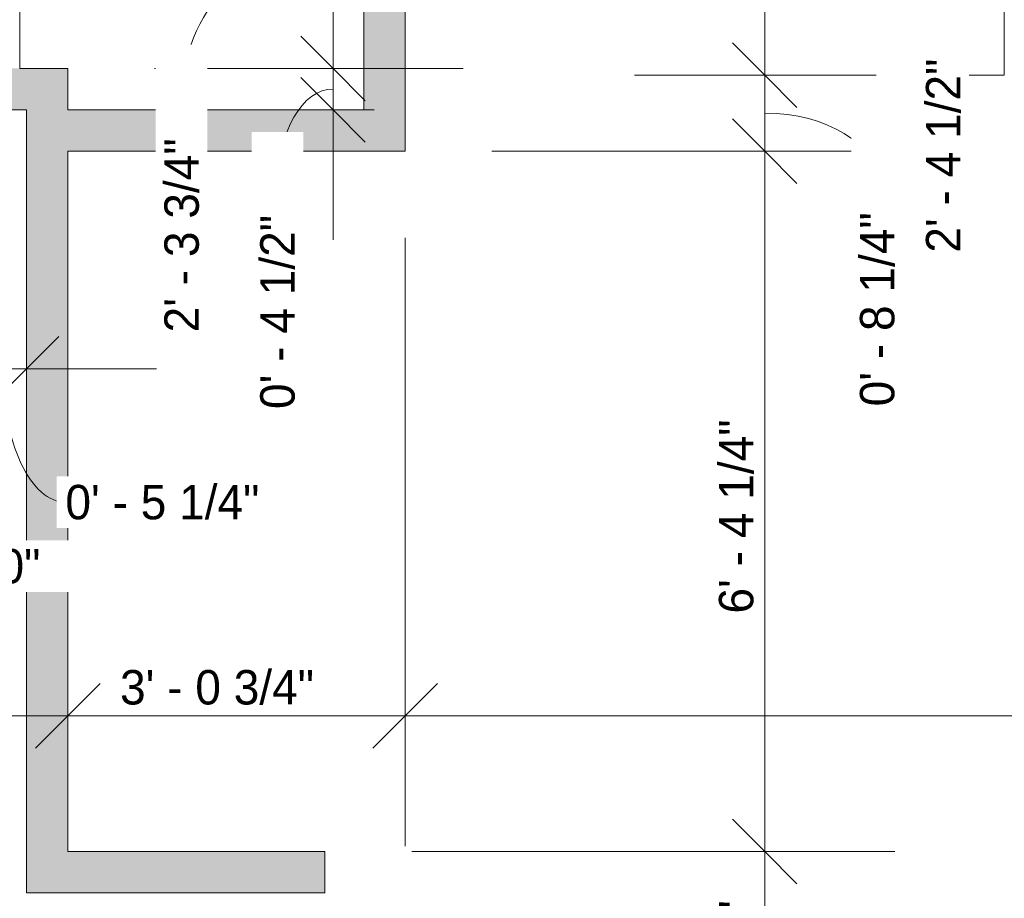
# Model space of a CAD drawing. Header units: inches. Extents: x -258 to 77, y -255 to 639.
# Tile 4 of 8: x -168 to -61, y 20 to 116. Entities that reach past the tile are written whole.
import ezdxf

# ---------------------------------------------------------------- set-up
doc = ezdxf.new("R2010")
doc.units = ezdxf.units.IN
doc.header["$MEASUREMENT"] = 0
for name, color, linetype, lineweight in [('A-ANNO-DIMS', 211, 'Continuous', 9), ('A-ANNO-DIMS-120', 211, 'Continuous', 9), ('A-WALL', 90, 'Continuous', 9), ('A-WALL-PATT', 111, 'Continuous', 9)]:
    doc.layers.add(name, color=color, linetype=linetype, lineweight=lineweight)
doc.styles.add('Inter', font='txt', dxfattribs={"height": 3.75})
doc.dimstyles.new('Linear_-_1_32__Inter__Imperial__SMALL', dxfattribs={"dimscale": 12, "dimtxt": 4.967999, "dimasz": 0.585938, "dimexe": 1.181102, "dimexo": 0.787402, "dimgap": 0, "dimtad": 1, "dimrnd": 0.25, "dimzin": 1, "dimdsep": 46, "dimlunit": 4, "dimtxsty": 'Inter', "dimblk1": 'OBLIQUE', "dimblk2": 'OBLIQUE', "dimsah": 1, "dimcen": 0.09, "dimdle": 1.181102, "dimazin": 0, "dimtfac": 1, "dimtdec": 4, "dimtix": 1, "dimtmove": 0, "dimatfit": 3, "dimfxl": 1, "dimtvp": 1, "dimtfill": 1, "dimfrac": 2, "dimtolj": 1, "dimtzin": 0, "dimarcsym": 2})
doc.dimstyles.new('Linear_-_1_32__Inter__Imperial__SMALL_1', dxfattribs={"dimscale": 12, "dimtxt": 4.967999, "dimasz": 0.585938, "dimexe": 1.181102, "dimexo": 0.787402, "dimgap": 0, "dimtad": 1, "dimrnd": 0.25, "dimzin": 1, "dimdsep": 46, "dimlunit": 4, "dimtxsty": 'Inter', "dimblk1": 'OBLIQUE', "dimblk2": 'OBLIQUE', "dimsah": 1, "dimcen": 0.09, "dimdle": 1.181102, "dimazin": 0, "dimtfac": 1, "dimtdec": 4, "dimtix": 1, "dimtmove": 1, "dimatfit": 3, "dimfxl": 1, "dimtvp": 1, "dimtfill": 1, "dimfrac": 2, "dimtolj": 1, "dimtzin": 0, "dimarcsym": 2})
doc.dimstyles.new('Linear_-_1_32__Inter__Imperial__SMALL_2', dxfattribs={"dimscale": 12, "dimtxt": 4.967999, "dimasz": 0.585938, "dimexe": 1.181102, "dimexo": 0.787402, "dimgap": 0, "dimtad": 1, "dimrnd": 0.25, "dimzin": 1, "dimdsep": 46, "dimlunit": 4, "dimtxsty": 'Inter', "dimblk1": 'OBLIQUE', "dimblk2": 'OBLIQUE', "dimsah": 1, "dimcen": 0.09, "dimdle": 1.181102, "dimazin": 0, "dimtfac": 1, "dimtdec": 4, "dimtix": 1, "dimtmove": 2, "dimatfit": 3, "dimfxl": 1, "dimtvp": 1, "dimtfill": 1, "dimfrac": 2, "dimtolj": 1, "dimtzin": 0, "dimarcsym": 2})

# ---------------------------------------------------------------- blocks, each defined once
blk = doc.blocks.new('DIMBLOCK13-Top Floor Dimension Plan')
at = {"layer": 'A-ANNO-DIMS-120'}
for p, q in [((-168.25, 126.58), (-168.25, 145.23)), ((-163, 120.2), (-163, 145.23)), ((-182.42, 131.06), (-163, 131.06)), ((-168.25, 131.06), (-168.25, 126.58)), ((-163, 131.06), (-163, 120.2))]:
    blk.add_line(p, q, dxfattribs=at)
at = {"layer": 'A-ANNO-DIMS-120', "lineweight": 35}
for p, q in [((-168.25, 131.06), (-164.73, 134.57)), ((-163, 131.06), (-159.48, 134.57)), ((-168.25, 131.06), (-171.77, 127.54)), ((-163, 131.06), (-166.52, 127.54))]:
    blk.add_line(p, q, dxfattribs=at)
at = {"layer": 'A-ANNO-DIMS-120'}
blk.add_ellipse((-168.55, 131.06), major_axis=(0, 33.44), ratio=0.087371, start_param=4.712389, end_param=6.283185, dxfattribs=at)
at = {"layer": 'A-ANNO-DIMS-120', "color": 0, "insert": (-192.83, 166.38), "char_height": 3.75, "width": 29.1373, "attachment_point": 1, "line_spacing_factor": 0.9936, "style": 'Inter', "bg_fill": 3, "box_fill_scale": 1.25, "bg_fill_color": 256, "bg_fill_true_color": 13158600, "bg_fill_transparency": 0}
blk.add_mtext('0\' - 5 1/4"', dxfattribs=at)
blk = doc.blocks.new('_Oblique')
at = {"color": 0, "linetype": 'ByBlock', "lineweight": -2}
blk.add_line((-0.5, -0.5), (0.5, 0.5), dxfattribs=at)
blk = doc.blocks.new('DIMBLOCK14-Top Floor Dimension Plan')
at = {"layer": 'A-ANNO-DIMS-120'}
for p, q in [((-163, 120.2), (-163, 145.23)), ((-130.75, 126.58), (-130.75, 145.23)), ((-163, 131.06), (-116.58, 131.06)), ((-163, 131.06), (-163, 120.2)), ((-130.75, 131.06), (-130.75, 126.58))]:
    blk.add_line(p, q, dxfattribs=at)
at = {"layer": 'A-ANNO-DIMS-120', "lineweight": 35}
for p, q in [((-163, 131.06), (-159.48, 134.57)), ((-130.75, 131.06), (-127.23, 134.57)), ((-163, 131.06), (-166.52, 127.54)), ((-130.75, 131.06), (-134.27, 127.54))]:
    blk.add_line(p, q, dxfattribs=at)
at = {"layer": 'A-ANNO-DIMS-120', "color": 0, "insert": (-159.02, 136.05), "char_height": 3.75, "width": 29.1373, "attachment_point": 1, "line_spacing_factor": 0.9936, "style": 'Inter', "bg_fill": 3, "box_fill_scale": 1.25, "bg_fill_color": 256, "bg_fill_true_color": 13158600, "bg_fill_transparency": 0}
blk.add_mtext('2\' - 8 1/4"', dxfattribs=at)
blk = doc.blocks.new('DIMBLOCK15-Top Floor Dimension Plan')
at = {"layer": 'A-ANNO-DIMS-120', "lineweight": 35}
for p, q in [((-134.12, 110.75), (-137.63, 114.27)), ((-134.12, 110.75), (-130.6, 107.23)), ((-134.12, 106.25), (-137.63, 109.77)), ((-134.12, 106.25), (-130.6, 102.73))]:
    blk.add_line(p, q, dxfattribs=at)
at = {"layer": 'A-ANNO-DIMS-120'}
for p, q in [((-153.55, 110.75), (-119.95, 110.75)), ((-134.12, 110.75), (-153.55, 110.75)), ((-134.12, 92.08), (-134.12, 110.75)), ((-129.64, 106.25), (-148.29, 106.25)), ((-134.12, 106.25), (-129.64, 106.25))]:
    blk.add_line(p, q, dxfattribs=at)
blk.add_ellipse((-134.12, 98.01), major_axis=(0, 10.49), ratio=0.575676, start_param=0, end_param=1.570796, dxfattribs=at)
at = {"layer": 'A-ANNO-DIMS-120', "color": 0, "insert": (-142.05, 73.66), "char_height": 3.75, "width": 29.2118, "attachment_point": 1, "rotation": 90, "line_spacing_factor": 0.9936, "style": 'Inter', "bg_fill": 3, "box_fill_scale": 1.25, "bg_fill_color": 256, "bg_fill_true_color": 13158600, "bg_fill_transparency": 0}
blk.add_mtext('0\' - 4 1/2"', dxfattribs=at)
blk = doc.blocks.new('DIMBLOCK16-Top Floor Dimension Plan')
at = {"layer": 'A-ANNO-DIMS-120'}
for p, q in [((-134.12, 110.75), (-134.12, 152.67)), ((-129.64, 138.5), (-148.29, 138.5)), ((-134.12, 138.5), (-129.64, 138.5)), ((-153.55, 110.75), (-119.95, 110.75)), ((-134.12, 110.75), (-153.55, 110.75))]:
    blk.add_line(p, q, dxfattribs=at)
at = {"layer": 'A-ANNO-DIMS-120', "lineweight": 35}
for p, q in [((-134.12, 138.5), (-137.63, 142.02)), ((-134.12, 138.5), (-130.6, 134.98)), ((-134.12, 110.75), (-137.63, 114.27)), ((-134.12, 110.75), (-130.6, 107.23))]:
    blk.add_line(p, q, dxfattribs=at)
at = {"layer": 'A-ANNO-DIMS-120'}
blk.add_ellipse((-134.12, 107.34), major_axis=(0, 17.28), ratio=0.954032, start_param=0, end_param=1.570796, dxfattribs=at)
at = {"layer": 'A-ANNO-DIMS-120', "color": 0, "insert": (-152.49, 82), "char_height": 3.75, "width": 30.4042, "attachment_point": 1, "rotation": 90, "line_spacing_factor": 0.9936, "style": 'Inter', "bg_fill": 3, "box_fill_scale": 1.25, "bg_fill_color": 256, "bg_fill_true_color": 13158600, "bg_fill_transparency": 0}
blk.add_mtext('2\' - 3 3/4"', dxfattribs=at)
blk = doc.blocks.new('DIMBLOCK21-Top Floor Dimension Plan')
at = {"layer": 'A-ANNO-DIMS-120', "lineweight": 35}
for p, q in [((-87.09, 25.5), (-90.61, 29.02)), ((-87.09, 25.5), (-83.58, 21.98)), ((-87.09, -12.25), (-90.61, -8.73)), ((-87.09, -12.25), (-83.58, -15.77))]:
    blk.add_line(p, q, dxfattribs=at)
at = {"layer": 'A-ANNO-DIMS-120'}
for p, q in [((-125.55, 25.5), (-72.92, 25.5)), ((-87.09, 25.5), (-125.55, 25.5)), ((-87.09, -12.25), (-87.09, 25.5)), ((-107.8, -12.25), (-72.92, -12.25)), ((-87.09, -12.25), (-107.8, -12.25))]:
    blk.add_line(p, q, dxfattribs=at)
at = {"layer": 'A-ANNO-DIMS-120', "color": 0, "insert": (-92.08, -0.97), "char_height": 3.75, "width": 29.1373, "attachment_point": 1, "rotation": 90, "line_spacing_factor": 0.9936, "style": 'Inter', "bg_fill": 3, "box_fill_scale": 1.25, "bg_fill_color": 256, "bg_fill_true_color": 13158600, "bg_fill_transparency": 0}
blk.add_mtext('3\' - 1 3/4"', dxfattribs=at)
blk = doc.blocks.new('DIMBLOCK22-Top Floor Dimension Plan')
at = {"layer": 'A-ANNO-DIMS-120', "lineweight": 35}
for p, q in [((-87.09, 101.75), (-90.61, 105.27)), ((-87.09, 101.75), (-83.58, 98.23)), ((-87.09, 25.5), (-90.61, 29.02)), ((-87.09, 25.5), (-83.58, 21.98))]:
    blk.add_line(p, q, dxfattribs=at)
at = {"layer": 'A-ANNO-DIMS-120'}
for p, q in [((-116.8, 101.75), (-72.92, 101.75)), ((-87.09, 101.75), (-116.8, 101.75)), ((-87.09, 25.5), (-87.09, 101.75)), ((-125.55, 25.5), (-72.92, 25.5)), ((-87.09, 25.5), (-125.55, 25.5))]:
    blk.add_line(p, q, dxfattribs=at)
at = {"layer": 'A-ANNO-DIMS-120', "color": 0, "insert": (-92.08, 51.39), "char_height": 3.75, "width": 29.3609, "attachment_point": 1, "rotation": 90, "line_spacing_factor": 0.9936, "style": 'Inter', "bg_fill": 3, "box_fill_scale": 1.25, "bg_fill_color": 256, "bg_fill_true_color": 13158600, "bg_fill_transparency": 0}
blk.add_mtext('6\' - 4 1/4"', dxfattribs=at)
blk = doc.blocks.new('DIMBLOCK23-Top Floor Dimension Plan')
at = {"layer": 'A-ANNO-DIMS-120', "lineweight": 35}
for p, q in [((-87.09, 110), (-90.61, 113.52)), ((-87.09, 110), (-83.58, 106.48)), ((-87.09, 101.75), (-90.61, 105.27)), ((-87.09, 101.75), (-83.58, 98.23))]:
    blk.add_line(p, q, dxfattribs=at)
at = {"layer": 'A-ANNO-DIMS-120'}
for p, q in [((-74.95, 110), (-101.26, 110)), ((-87.09, 101.75), (-87.09, 110)), ((-87.09, 110), (-74.95, 110)), ((-116.8, 101.75), (-72.92, 101.75)), ((-87.09, 101.75), (-116.8, 101.75))]:
    blk.add_line(p, q, dxfattribs=at)
blk.add_ellipse((-87.09, 98.29), major_axis=(-12.26, 0), ratio=0.618311, start_param=3.141593, end_param=4.712389, dxfattribs=at)
at = {"layer": 'A-ANNO-DIMS-120', "color": 0, "insert": (-76.72, 73.95), "char_height": 3.75, "width": 29.2118, "attachment_point": 1, "rotation": 90, "line_spacing_factor": 0.9936, "style": 'Inter', "bg_fill": 3, "box_fill_scale": 1.25, "bg_fill_color": 256, "bg_fill_true_color": 13158600, "bg_fill_transparency": 0}
blk.add_mtext('0\' - 8 1/4"', dxfattribs=at)
blk = doc.blocks.new('DIMBLOCK24-Top Floor Dimension Plan')
at = {"layer": 'A-ANNO-DIMS-120'}
for p, q in [((-87.09, 110), (-87.09, 152.67)), ((-82.61, 138.5), (-101.26, 138.5)), ((-87.09, 138.5), (-82.61, 138.5)), ((-74.95, 110), (-101.26, 110)), ((-87.09, 110), (-74.95, 110))]:
    blk.add_line(p, q, dxfattribs=at)
at = {"layer": 'A-ANNO-DIMS-120', "lineweight": 35}
for p, q in [((-87.09, 138.5), (-90.61, 142.02)), ((-87.09, 138.5), (-83.58, 134.98)), ((-87.09, 110), (-90.61, 113.52)), ((-87.09, 110), (-83.58, 106.48))]:
    blk.add_line(p, q, dxfattribs=at)
at = {"layer": 'A-ANNO-DIMS-120'}
blk.add_ellipse((-87.09, 114.96), major_axis=(-19.45, 0), ratio=0.477853, start_param=3.141593, end_param=4.712389, dxfattribs=at)
at = {"layer": 'A-ANNO-DIMS-120', "color": 0, "insert": (-69.53, 90.68), "char_height": 3.75, "width": 29.1373, "attachment_point": 1, "rotation": 90, "line_spacing_factor": 0.9936, "style": 'Inter', "bg_fill": 3, "box_fill_scale": 1.25, "bg_fill_color": 256, "bg_fill_true_color": 13158600, "bg_fill_transparency": 0}
blk.add_mtext('2\' - 4 1/2"', dxfattribs=at)
blk = doc.blocks.new('DIMBLOCK25-Top Floor Dimension Plan')
at = {"layer": 'A-ANNO-DIMS-120'}
for p, q in [((-126.25, 92.3), (-126.25, 26.08)), ((-126.25, 40.25), (-126.25, 92.3)), ((-163, 35.78), (-163, 54.43)), ((-177.17, 40.25), (-126.25, 40.25)), ((-163, 40.25), (-163, 35.78))]:
    blk.add_line(p, q, dxfattribs=at)
at = {"layer": 'A-ANNO-DIMS-120', "lineweight": 35}
for p, q in [((-163, 40.25), (-159.48, 43.77)), ((-126.25, 40.25), (-122.73, 43.77)), ((-163, 40.25), (-166.52, 36.74)), ((-126.25, 40.25), (-129.77, 36.74))]:
    blk.add_line(p, q, dxfattribs=at)
at = {"layer": 'A-ANNO-DIMS-120', "color": 0, "insert": (-157.32, 45.24), "char_height": 3.75, "width": 30.4787, "attachment_point": 1, "line_spacing_factor": 0.9936, "style": 'Inter', "bg_fill": 3, "box_fill_scale": 1.25, "bg_fill_color": 256, "bg_fill_true_color": 13158600, "bg_fill_transparency": 0}
blk.add_mtext('3\' - 0 3/4"', dxfattribs=at)
blk = doc.blocks.new('DIMBLOCK26-Top Floor Dimension Plan')
at = {"layer": 'A-ANNO-DIMS-120'}
for p, q in [((-126.25, 92.3), (-126.25, 26.08)), ((-126.25, 40.25), (-126.25, 92.3)), ((44, 35.78), (44, 54.43)), ((-126.25, 40.25), (58.17, 40.25)), ((44, 40.25), (44, 35.78))]:
    blk.add_line(p, q, dxfattribs=at)
at = {"layer": 'A-ANNO-DIMS-120', "lineweight": 35}
for p, q in [((-126.25, 40.25), (-122.73, 43.77)), ((44, 40.25), (47.52, 43.77)), ((-126.25, 40.25), (-129.77, 36.74)), ((44, 40.25), (40.48, 36.74))]:
    blk.add_line(p, q, dxfattribs=at)
at = {"layer": 'A-ANNO-DIMS-120', "color": 0, "insert": (-54.41, 45.24), "char_height": 3.75, "width": 31.8946, "attachment_point": 1, "line_spacing_factor": 0.9936, "style": 'Inter', "bg_fill": 3, "box_fill_scale": 1.25, "bg_fill_color": 256, "bg_fill_true_color": 13158600, "bg_fill_transparency": 0}
blk.add_mtext('14\' - 2 1/4"', dxfattribs=at)
blk = doc.blocks.new('DIMBLOCK30-Top Floor Dimension Plan')
at = {"layer": 'A-ANNO-DIMS-120'}
for p, q in [((-206.75, 101.3), (-206.75, 63.87)), ((-206.75, 78.05), (-206.75, 101.3)), ((-172.75, 96.8), (-172.75, 63.87)), ((-172.75, 78.05), (-172.75, 96.8)), ((-206.75, 78.05), (-172.75, 78.05))]:
    blk.add_line(p, q, dxfattribs=at)
at = {"layer": 'A-ANNO-DIMS-120', "lineweight": 35}
for p, q in [((-206.75, 78.05), (-203.23, 81.56)), ((-172.75, 78.05), (-169.23, 81.56)), ((-206.75, 78.05), (-210.27, 74.53)), ((-172.75, 78.05), (-176.27, 74.53))]:
    blk.add_line(p, q, dxfattribs=at)
at = {"layer": 'A-ANNO-DIMS-120'}
blk.add_ellipse((-181.55, 78.05), major_axis=(0, 21.5), ratio=0.381192, start_param=1.570796, end_param=3.141593, dxfattribs=at)
at = {"layer": 'A-ANNO-DIMS-120', "color": 0, "insert": (-181.55, 58.43), "char_height": 3.75, "width": 21.2382, "attachment_point": 1, "line_spacing_factor": 0.9936, "style": 'Inter', "bg_fill": 3, "box_fill_scale": 1.25, "bg_fill_color": 256, "bg_fill_true_color": 13158600, "bg_fill_transparency": 0}
blk.add_mtext('2\' - 10"', dxfattribs=at)
blk = doc.blocks.new('DIMBLOCK31-Top Floor Dimension Plan')
at = {"layer": 'A-ANNO-DIMS-120'}
for p, q in [((-172.75, 96.8), (-172.75, 63.87)), ((-172.75, 78.05), (-172.75, 96.8)), ((-167.5, 73.57), (-167.5, 92.22)), ((-172.75, 78.05), (-153.33, 78.05)), ((-167.5, 78.05), (-167.5, 73.57))]:
    blk.add_line(p, q, dxfattribs=at)
at = {"layer": 'A-ANNO-DIMS-120', "lineweight": 35}
for p, q in [((-172.75, 78.05), (-169.23, 81.56)), ((-167.5, 78.05), (-163.98, 81.56)), ((-172.75, 78.05), (-176.27, 74.53)), ((-167.5, 78.05), (-171.02, 74.53))]:
    blk.add_line(p, q, dxfattribs=at)
at = {"layer": 'A-ANNO-DIMS-120'}
blk.add_ellipse((-163.27, 78.05), major_axis=(0, 14.53), ratio=0.471812, start_param=1.570796, end_param=3.141593, dxfattribs=at)
at = {"layer": 'A-ANNO-DIMS-120', "color": 0, "insert": (-163.27, 65.4), "char_height": 3.75, "width": 29.1373, "attachment_point": 1, "line_spacing_factor": 0.9936, "style": 'Inter', "bg_fill": 3, "box_fill_scale": 1.25, "bg_fill_color": 256, "bg_fill_true_color": 13158600, "bg_fill_transparency": 0}
blk.add_mtext('0\' - 5 1/4"', dxfattribs=at)

msp = doc.modelspace()

# ---------------------------------------------------------------- hatches: boundary and pattern name
at = {"layer": 'A-WALL-PATT'}
for points in [[(-126.25, 101.75), (-126.25, 138.5), (-130.75, 138.5), (-130.75, 101.75)], [(-172.75, 106.25), (-167.5, 106.25), (-167.5, 110.75), (-172.75, 110.75)], [(-167.5, 101.75), (-163, 101.75), (-163, 110.75), (-167.5, 110.75), (-167.5, 106.25)], [(-130.75, 101.75), (-130.75, 106.25), (-163, 106.25), (-163, 101.75)], [(-163, 21), (-163, 101.75), (-167.5, 101.75), (-167.5, 21)], [(-135, 21), (-135, 25.5), (-163, 25.5), (-163, 21)]]:
    msp.add_hatch(color=9, dxfattribs=at).paths.add_polyline_path(points, flags=0)

# ---------------------------------------------------------------- linework, layer by layer
at = {"layer": 'A-WALL'}
for p, q in [((-126.25, 101.75), (-126.25, 143)), ((-61, 143), (-61, 110)), ((-168.25, 110.75), (-168.25, 138.5)), ((-130.75, 138.5), (-130.75, 106.25)), ((-65.5, 110), (-65.5, 138.5)), ((-163, 110.75), (-168.25, 110.75)), ((-163, 106.25), (-163, 110.75)), ((-61, 110), (-65.5, 110)), ((-172.75, 106.25), (-167.5, 106.25)), ((-167.5, 106.25), (-167.5, 21)), ((-130.75, 106.25), (-163, 106.25)), ((-163, 101.75), (-126.25, 101.75)), ((-163, 25.5), (-163, 101.75)), ((-135, 25.5), (-163, 25.5)), ((-135, 21), (-135, 25.5)), ((-167.5, 21), (-135, 21))]:
    msp.add_line(p, q, dxfattribs=at)

# ---------------------------------------------------------------- next in the draw order: dimensions: what is measured, and where the dimension line sits
at = {"layer": 'A-ANNO-DIMS'}
dim = msp.add_linear_dim(base=(-163, 131.056), p1=(-168.25, 136.028), p2=(-163, 110.75), dimstyle='Linear_-_1_32__Inter__Imperial__SMALL_1', override={"dimpost": '<>', "dimfxl": 25.817208}, dxfattribs=at)
dim.commit()
dim.dimension.update_dxf_attribs({"geometry": 'DIMBLOCK13-Top Floor Dimension Plan', "text_midpoint": (-178.259, 163.882), "dimtype": 160})
dim = msp.add_linear_dim(base=(-87.092, 25.5), p1=(-117.25, -12.25), p2=(-135, 25.5), angle=90, dimstyle='Linear_-_1_32__Inter__Imperial__SMALL_2', override={"dimpost": '<>', "dimfxl": 41.714806}, dxfattribs=at)
dim.commit()
dim.dimension.update_dxf_attribs({"geometry": 'DIMBLOCK21-Top Floor Dimension Plan', "text_midpoint": (-89.584, 13.596), "dimtype": 160, "text_rotation": 90})

# ---------------------------------------------------------------- next in the draw order: dimensions: what is measured, and where the dimension line sits
dim = msp.add_linear_dim(base=(-130.75, 131.056), p1=(-163, 110.75), p2=(-130.75, 136.028), dimstyle='Linear_-_1_32__Inter__Imperial__SMALL', override={"dimpost": '<>', "dimfxl": 40.975947}, dxfattribs=at)
dim.commit()
dim.dimension.update_dxf_attribs({"geometry": 'DIMBLOCK14-Top Floor Dimension Plan', "text_midpoint": (-146.875, 133.301)})

# ---------------------------------------------------------------- next in the draw order: dimensions: what is measured, and where the dimension line sits
dim = msp.add_linear_dim(base=(-134.118, 110.75), p1=(-139.09, 106.25), p2=(-163, 110.75), angle=90, dimstyle='Linear_-_1_32__Inter__Imperial__SMALL_1', override={"dimpost": '<>', "dimfxl": 24.32951}, dxfattribs=at)
dim.commit()
dim.dimension.update_dxf_attribs({"geometry": 'DIMBLOCK15-Top Floor Dimension Plan', "text_midpoint": (-139.547, 88.269), "dimtype": 160, "text_rotation": 90})

# ---------------------------------------------------------------- next in the draw order: dimensions: what is measured, and where the dimension line sits
dim = msp.add_linear_dim(base=(-134.118, 138.5), p1=(-163, 110.75), p2=(-139.09, 138.5), angle=90, dimstyle='Linear_-_1_32__Inter__Imperial__SMALL_1', override={"dimpost": '<>', "dimfxl": 36.629736}, dxfattribs=at)
dim.commit()
dim.dimension.update_dxf_attribs({"geometry": 'DIMBLOCK16-Top Floor Dimension Plan', "text_midpoint": (-149.995, 97.206), "dimtype": 160, "text_rotation": 90})

# ---------------------------------------------------------------- next in the draw order: dimensions: what is measured, and where the dimension line sits
dim = msp.add_linear_dim(base=(-87.092, 101.75), p1=(-135, 25.5), p2=(-126.25, 101.75), angle=90, dimstyle='Linear_-_1_32__Inter__Imperial__SMALL', override={"dimpost": '<>', "dimfxl": 76.750407}, dxfattribs=at)
dim.commit()
dim.dimension.update_dxf_attribs({"geometry": 'DIMBLOCK22-Top Floor Dimension Plan', "text_midpoint": (-89.337, 63.625)})

# ---------------------------------------------------------------- next in the draw order: dimensions: what is measured, and where the dimension line sits
dim = msp.add_linear_dim(base=(-87.092, 110), p1=(-126.25, 101.75), p2=(-65.5, 110), angle=90, dimstyle='Linear_-_1_32__Inter__Imperial__SMALL_1', override={"dimpost": '<>', "dimfxl": 61.307626}, dxfattribs=at)
dim.commit()
dim.dimension.update_dxf_attribs({"geometry": 'DIMBLOCK23-Top Floor Dimension Plan', "text_midpoint": (-74.217, 88.556), "dimtype": 160, "text_rotation": 90})

# ---------------------------------------------------------------- next in the draw order: dimensions: what is measured, and where the dimension line sits
dim = msp.add_linear_dim(base=(-87.092, 138.5), p1=(-65.5, 110), p2=(-92.064, 138.5), angle=90, dimstyle='Linear_-_1_32__Inter__Imperial__SMALL_1', override={"dimpost": '<>', "dimfxl": 38.95988}, dxfattribs=at)
dim.commit()
dim.dimension.update_dxf_attribs({"geometry": 'DIMBLOCK24-Top Floor Dimension Plan', "text_midpoint": (-67.031, 105.244), "dimtype": 160, "text_rotation": 90})
dim = msp.add_linear_dim(base=(-126.25, 40.252), p1=(-163, 45.224), p2=(-126.25, 101.75), dimstyle='Linear_-_1_32__Inter__Imperial__SMALL', override={"dimpost": '<>', "dimfxl": 67.421989}, dxfattribs=at)
dim.commit()
dim.dimension.update_dxf_attribs({"geometry": 'DIMBLOCK25-Top Floor Dimension Plan', "text_midpoint": (-144.625, 42.497)})

# ---------------------------------------------------------------- next in the draw order: dimensions: what is measured, and where the dimension line sits
dim = msp.add_linear_dim(base=(-172.75, 78.048), p1=(-206.75, 110.75), p2=(-172.75, 106.25), dimstyle='Linear_-_1_32__Inter__Imperial__SMALL_1', override={"dimpost": '<>', "dimfxl": 34.296501}, dxfattribs=at)
dim.commit()
dim.dimension.update_dxf_attribs({"geometry": 'DIMBLOCK30-Top Floor Dimension Plan', "text_midpoint": (-170.935, 55.933), "dimtype": 160})
dim = msp.add_linear_dim(base=(44, 40.252), p1=(-126.25, 101.75), p2=(44, 45.224), dimstyle='Linear_-_1_32__Inter__Imperial__SMALL', override={"dimpost": '<>', "dimfxl": 179.388474}, dxfattribs=at)
dim.commit()
dim.dimension.update_dxf_attribs({"geometry": 'DIMBLOCK26-Top Floor Dimension Plan', "text_midpoint": (-41.125, 42.497)})

# ---------------------------------------------------------------- next in the draw order: dimensions: what is measured, and where the dimension line sits
dim = msp.add_linear_dim(base=(-167.5, 78.048), p1=(-172.75, 106.25), p2=(-167.5, 83.02), dimstyle='Linear_-_1_32__Inter__Imperial__SMALL_1', override={"dimpost": '<>', "dimfxl": 23.816342}, dxfattribs=at)
dim.commit()
dim.dimension.update_dxf_attribs({"geometry": 'DIMBLOCK31-Top Floor Dimension Plan', "text_midpoint": (-148.699, 62.9), "dimtype": 160})

doc.saveas('drawing.dxf')
